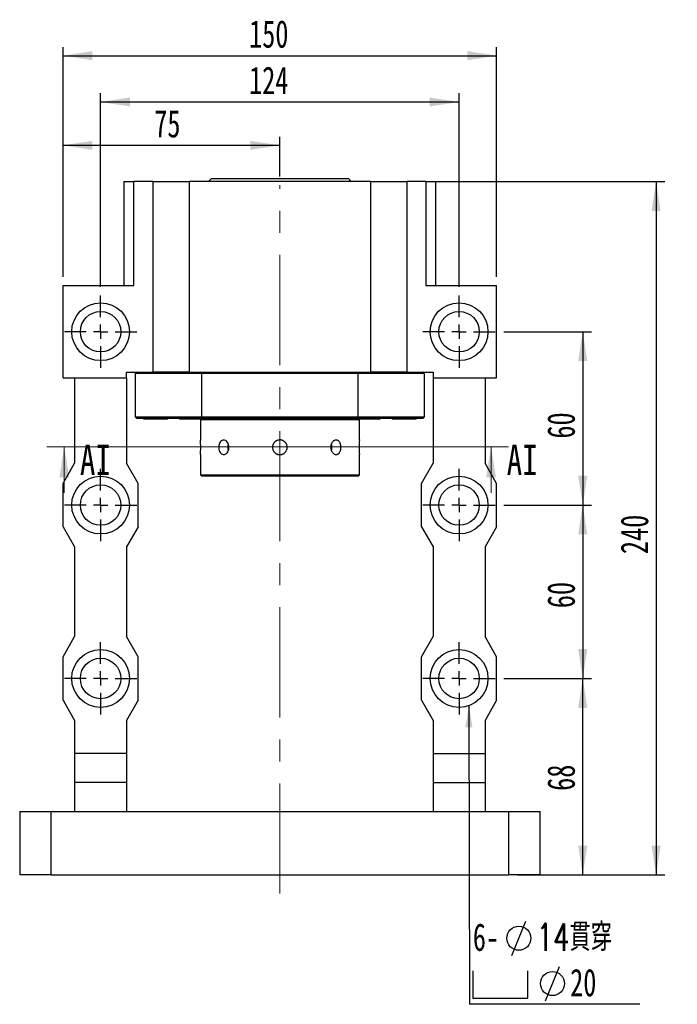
# Model space of a CAD drawing. Header units: millimetres. Extents: x 25 to 284, y 7 to 206.
# Tile 2 of 5: x 27 to 103, y 93 to 206. Entities that reach past the tile are written whole.
import ezdxf

# ---------------------------------------------------------------- set-up
doc = ezdxf.new("R2010")
doc.units = ezdxf.units.MM
doc.linetypes.add('CENTERX2', pattern=[20.32, 12.7, -2.54, 2.54, -2.54])
doc.layers.add('圖層0', color=7, linetype='Continuous')
doc.styles.add('SLDTEXTSTYLE0', font='TXT', dxfattribs={"width": 0.7})
doc.styles.add('SLDTEXTSTYLE1', font='TXT', dxfattribs={"width": 0.7, "bigfont": 'bigfont'})
doc.styles.add('SLDTEXTSTYLE3', font='TXT', dxfattribs={"width": 0.75})
doc.dimstyles.new('SLDDIMSTYLE2', dxfattribs={"dimtxt": 0.18, "dimasz": 2.5, "dimexe": 0, "dimexo": 0.0625, "dimgap": 0, "dimtad": 0, "dimtih": 1, "dimtoh": 1, "dimdec": 0, "dimrnd": 1e-09, "dimzin": 0, "dimdsep": 46, "dimtxsty": 'Standard', "dimsah": 1, "dimcen": 0.09, "dimadec": 0, "dimazin": 0, "dimtfac": 2.5, "dimtdec": 0, "dimtofl": 0, "dimtmove": 0, "dimatfit": 3, "dimfxl": 1, "dimfrac": 2, "dimtolj": 1, "dimtzin": 0, "dimarcsym": 0})
doc.dimstyles.new('SLDDIMSTYLE3', dxfattribs={"dimtxt": 3.389974, "dimasz": 2.5, "dimexe": 0, "dimexo": 0.0625, "dimgap": 0.847493, "dimtad": 1, "dimlfac": 3, "dimrnd": 1e-09, "dimzin": 12, "dimdsep": 46, "dimtxsty": 'SLDTEXTSTYLE0', "dimsah": 1, "dimcen": 0.09, "dimadec": 0, "dimazin": 3, "dimtfac": 1, "dimtofl": 0, "dimtmove": 0, "dimatfit": 3, "dimfxl": 1, "dimfrac": 2, "dimtolj": 1, "dimtzin": 12, "dimarcsym": 0})

# ---------------------------------------------------------------- blocks, each defined once
blk = doc.blocks.new('_D_1')
at = {"layer": '圖層0', "color": 7}
for p, q in [((74.71, 187.52), (101.25, 187.52)), ((100.25, 187.52), (100.25, 107.52)), ((84.23, 107.52), (101.25, 107.52))]:
    blk.add_line(p, q, dxfattribs=at)
for points in [[(100.25, 187.52), (99.73, 184.13), (100.77, 184.13)], [(100.25, 107.52), (100.77, 110.91), (99.73, 110.91)]]:
    blk.add_solid(points, dxfattribs=at)
at = {"layer": '圖層0', "color": 7, "insert": (96.16, 144.54), "char_height": 3.175, "attachment_point": 1, "rotation": 90, "style": 'SLDTEXTSTYLE0'}
blk.add_mtext('240', dxfattribs=at)
blk = doc.blocks.new('_D_2')
at = {"layer": '圖層0', "color": 7}
for p, q in [((36.2, 175.36), (36.2, 197.69)), ((77.53, 175.36), (77.53, 197.69)), ((36.2, 196.69), (77.53, 196.69))]:
    blk.add_line(p, q, dxfattribs=at)
for points in [[(36.2, 196.69), (39.59, 196.17), (39.59, 197.21)], [(77.53, 196.69), (74.14, 197.21), (74.14, 196.17)]]:
    blk.add_solid(points, dxfattribs=at)
at = {"layer": '圖層0', "color": 7, "insert": (53.32, 200.78), "char_height": 3.175, "attachment_point": 1, "style": 'SLDTEXTSTYLE0'}
blk.add_mtext('124', dxfattribs=at)
blk = doc.blocks.new('_D_3')
at = {"layer": '圖層0', "color": 7}
for p, q in [((82.7, 130.19), (92.79, 130.19)), ((91.79, 107.52), (91.79, 130.19)), ((87.86, 107.52), (92.79, 107.52))]:
    blk.add_line(p, q, dxfattribs=at)
for points in [[(91.79, 130.19), (91.27, 126.8), (92.32, 126.8)], [(91.79, 107.52), (92.32, 110.91), (91.27, 110.91)]]:
    blk.add_solid(points, dxfattribs=at)
at = {"layer": '圖層0', "color": 7, "insert": (87.7, 117.23), "char_height": 3.175, "attachment_point": 1, "rotation": 90, "style": 'SLDTEXTSTYLE0'}
blk.add_mtext('68', dxfattribs=at)
blk = doc.blocks.new('_D_4')
at = {"layer": '圖層0', "color": 7}
for p, q in [((82.7, 150.19), (92.79, 150.19)), ((91.79, 150.19), (91.79, 130.19)), ((82.7, 130.19), (92.79, 130.19))]:
    blk.add_line(p, q, dxfattribs=at)
for points in [[(91.79, 150.19), (91.27, 146.8), (92.32, 146.8)], [(91.79, 130.19), (92.32, 133.58), (91.27, 133.58)]]:
    blk.add_solid(points, dxfattribs=at)
at = {"layer": '圖層0', "color": 7, "insert": (87.7, 138.3), "char_height": 3.175, "attachment_point": 1, "rotation": 90, "style": 'SLDTEXTSTYLE0'}
blk.add_mtext('60', dxfattribs=at)
blk = doc.blocks.new('_D_5')
at = {"layer": '圖層0', "color": 7}
for p, q in [((82.7, 170.19), (92.79, 170.19)), ((91.79, 170.19), (91.79, 150.19)), ((82.7, 150.19), (92.79, 150.19))]:
    blk.add_line(p, q, dxfattribs=at)
for points in [[(91.79, 170.19), (91.27, 166.8), (92.32, 166.8)], [(91.79, 150.19), (92.32, 153.58), (91.27, 153.58)]]:
    blk.add_solid(points, dxfattribs=at)
at = {"layer": '圖層0', "color": 7, "insert": (87.7, 157.86), "char_height": 3.175, "attachment_point": 1, "rotation": 90, "style": 'SLDTEXTSTYLE0'}
blk.add_mtext('60', dxfattribs=at)
blk = doc.blocks.new('_D_6')
at = {"layer": '圖層0', "color": 7}
for p, q in [((31.86, 176.52), (31.86, 192.69)), ((56.86, 188.08), (56.86, 192.69)), ((56.86, 191.69), (31.86, 191.69))]:
    blk.add_line(p, q, dxfattribs=at)
for points in [[(31.86, 191.69), (35.25, 191.17), (35.25, 192.21)], [(56.86, 191.69), (53.47, 192.21), (53.47, 191.17)]]:
    blk.add_solid(points, dxfattribs=at)
at = {"layer": '圖層0', "color": 7, "insert": (42.38, 195.78), "char_height": 3.175, "attachment_point": 1, "style": 'SLDTEXTSTYLE0'}
blk.add_mtext('75', dxfattribs=at)
blk = doc.blocks.new('_D_7')
at = {"layer": '圖層0', "color": 7}
for p, q in [((31.86, 176.52), (31.86, 203.03)), ((81.86, 176.52), (81.86, 203.03)), ((31.86, 202.03), (81.86, 202.03))]:
    blk.add_line(p, q, dxfattribs=at)
for points in [[(31.86, 202.03), (35.25, 201.51), (35.25, 202.56)], [(81.86, 202.03), (78.47, 202.56), (78.47, 201.51)]]:
    blk.add_solid(points, dxfattribs=at)
at = {"layer": '圖層0', "color": 7, "insert": (53.32, 206.13), "char_height": 3.175, "attachment_point": 1, "style": 'SLDTEXTSTYLE0'}
blk.add_mtext('150', dxfattribs=at)
blk = doc.blocks.new('SW_SYMBOL_HOLE_DIAM')
at = {"layer": '圖層0', "color": 0}
blk.add_line((300, 0), (700, 1000), dxfattribs=at)
blk.add_circle((500, 500), 350, dxfattribs=at)
blk = doc.blocks.new('SW_SYMBOL_HOLE_SPOT')
at = {"layer": '圖層0', "color": 0}
for p, q in [((0, 875), (0, 75)), ((1600, 75), (1600, 875)), ((0, 75), (1600, 75))]:
    blk.add_line(p, q, dxfattribs=at)
blk = doc.blocks.new('SW_NOTE_1')
at = {"layer": '圖層0', "color": 0}
blk.add_line((19.65, 0), (0, 0), dxfattribs=at)
at = {"layer": '圖層0', "color": 0, "xscale": 0.003964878, "yscale": 0.003964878, "zscale": 0.003964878}
for name, p in [('SW_SYMBOL_HOLE_DIAM', (3.72, 5.64)), ('SW_SYMBOL_HOLE_SPOT', (0.4, 0.41)), ('SW_SYMBOL_HOLE_DIAM', (7.6, 0.41))]:
    blk.add_blockref(name, p, dxfattribs=at)
at = {"layer": '圖層0', "color": 0, "char_height": 3.175, "attachment_point": 1}
for s, insert, style in [('6-', (0.4, 9.34), 'SLDTEXTSTYLE0'), ('14\\M+18AD1\\M+190FA', (7.74, 9.34), 'SLDTEXTSTYLE1'), ('20', (11.62, 4.1), 'SLDTEXTSTYLE0')]:
    blk.add_mtext(s, dxfattribs=dict(at, insert=insert, style=style))
blk = doc.blocks.new('SW_CENTERMARKSYMBOL_1')
at = {"layer": '圖層0', "color": 0}
for p, q in [((0, 1.67), (0, 4.17)), ((-1.67, 0), (-4.17, 0)), ((0, 0), (-0.83, 0)), ((0, 0), (0, 0.83)), ((0, 0), (0, -0.83)), ((0, 0), (0.83, 0)), ((1.67, 0), (4.17, 0)), ((0, -1.67), (0, -4.17))]:
    blk.add_line(p, q, dxfattribs=at)
blk = doc.blocks.new('SW_CENTERMARKSYMBOL_2')
at = {"layer": '圖層0', "color": 0}
for p, q in [((0, 1.67), (0, 4.17)), ((-1.67, 0), (-4.17, 0)), ((0, 0), (-0.83, 0)), ((0, 0), (0, 0.83)), ((0, 0), (0, -0.83)), ((0, 0), (0.83, 0)), ((1.67, 0), (4.17, 0)), ((0, -1.67), (0, -4.17))]:
    blk.add_line(p, q, dxfattribs=at)
blk = doc.blocks.new('SW_CENTERMARKSYMBOL_3')
at = {"layer": '圖層0', "color": 0}
for p, q in [((0, 1.67), (0, 4.17)), ((-1.67, 0), (-4.17, 0)), ((0, 0), (-0.83, 0)), ((0, 0), (0, 0.83)), ((0, 0), (0, -0.83)), ((0, 0), (0.83, 0)), ((1.67, 0), (4.17, 0)), ((0, -1.67), (0, -4.17))]:
    blk.add_line(p, q, dxfattribs=at)
blk = doc.blocks.new('SW_CENTERMARKSYMBOL_4')
at = {"layer": '圖層0', "color": 0}
for p, q in [((0, 1.67), (0, 4.17)), ((-1.67, 0), (-4.17, 0)), ((0, 0), (-0.83, 0)), ((0, 0), (0, 0.83)), ((0, 0), (0, -0.83)), ((0, 0), (0.83, 0)), ((1.67, 0), (4.17, 0)), ((0, -1.67), (0, -4.17))]:
    blk.add_line(p, q, dxfattribs=at)
blk = doc.blocks.new('SW_CENTERMARKSYMBOL_5')
at = {"layer": '圖層0', "color": 0}
for p, q in [((0, 1.67), (0, 4.17)), ((-1.67, 0), (-4.17, 0)), ((0, 0), (-0.83, 0)), ((0, 0), (0, 0.83)), ((0, 0), (0, -0.83)), ((0, 0), (0.83, 0)), ((1.67, 0), (4.17, 0)), ((0, -1.67), (0, -4.17))]:
    blk.add_line(p, q, dxfattribs=at)
blk = doc.blocks.new('SW_CENTERMARKSYMBOL_6')
at = {"layer": '圖層0', "color": 0}
for p, q in [((0, 1.67), (0, 4.17)), ((-1.67, 0), (-4.17, 0)), ((0, 0), (-0.83, 0)), ((0, 0), (0, 0.83)), ((0, 0), (0, -0.83)), ((0, 0), (0.83, 0)), ((1.67, 0), (4.17, 0)), ((0, -1.67), (0, -4.17))]:
    blk.add_line(p, q, dxfattribs=at)

msp = doc.modelspace()

# ---------------------------------------------------------------- linework, layer by layer
at = {"color": 7, "linetype": 'Continuous', "lineweight": 25}
for p, q in [((38.8643, 187.524), (38.8643, 175.524)), ((38.8643, 187.524), (40.0153, 187.524)), ((40.0153, 175.524), (40.0153, 187.524)), ((42.1976, 187.524), (40.0153, 187.524)), ((42.1976, 187.524), (42.1976, 165.524)), ((42.1976, 187.524), (46.4293, 187.524)), ((46.4293, 165.524), (46.4293, 187.524)), ((67.2992, 187.524), (46.4293, 187.524)), ((48.9643, 187.8573), (48.6309, 187.524)), ((48.9643, 187.8573), (64.7643, 187.8573)), ((65.0976, 187.524), (64.7643, 187.8573)), ((67.2992, 187.524), (67.2992, 165.524)), ((67.2992, 187.524), (71.5309, 187.524)), ((71.5309, 165.524), (71.5309, 187.524)), ((73.7133, 187.524), (71.5309, 187.524)), ((73.7133, 187.524), (73.7133, 175.524)), ((73.7133, 187.524), (74.8643, 187.524)), ((74.8643, 175.524), (74.8643, 187.524)), ((31.8643, 164.8573), (31.8643, 175.524)), ((31.8643, 175.524), (40.0153, 175.524)), ((73.7133, 175.524), (81.8643, 175.524)), ((81.8643, 164.8573), (81.8643, 175.524)), ((31.8643, 164.8573), (39.1976, 164.8573)), ((33.1976, 164.8573), (33.1976, 155.024)), ((39.1976, 164.8573), (39.1976, 165.524)), ((39.1976, 165.524), (41.6282, 165.524)), ((39.1976, 164.8573), (39.1976, 155.024)), ((40.3643, 165.524), (40.1976, 165.3573)), ((40.1976, 165.3573), (40.1976, 160.3573)), ((47.8211, 165.3573), (40.1976, 165.3573)), ((41.6282, 165.524), (42.1976, 165.524)), ((46.4293, 165.524), (42.1976, 165.524)), ((46.4293, 165.524), (67.2992, 165.524)), ((47.8704, 165.524), (47.8211, 165.3573)), ((65.9074, 165.3573), (47.8211, 165.3573)), ((47.8211, 165.3573), (47.8211, 160.3573)), ((65.9074, 165.3573), (65.8581, 165.524)), ((65.9074, 160.3573), (65.9074, 165.3573)), ((73.5309, 165.3573), (65.9074, 165.3573)), ((71.5309, 165.524), (67.2992, 165.524)), ((71.5309, 165.524), (72.1004, 165.524)), ((72.1004, 165.524), (74.5309, 165.524)), ((73.5309, 165.3573), (73.3643, 165.524)), ((73.5309, 160.3573), (73.5309, 165.3573)), ((74.5309, 165.524), (74.5309, 164.8573)), ((74.5309, 164.8573), (81.8643, 164.8573)), ((74.5309, 164.8573), (74.5309, 155.024)), ((80.5309, 164.8573), (80.5309, 155.024)), ((40.1976, 160.3573), (40.3643, 160.1907)), ((40.1976, 160.3573), (47.8211, 160.3573)), ((47.8704, 160.1907), (40.3643, 160.1907)), ((41.0976, 160.1907), (41.1976, 160.0907)), ((43.8643, 160.0907), (43.9264, 160.1528)), ((43.927, 160.126), (43.927, 160.1907)), ((45.2957, 160.1907), (45.3957, 160.0907)), ((47.8211, 160.3573), (65.9074, 160.3573)), ((47.8211, 160.3573), (47.8704, 160.1907)), ((65.8581, 160.1907), (47.8704, 160.1907)), ((48.0624, 160.0907), (48.1624, 160.1907)), ((65.6034, 160.1907), (65.6034, 160.126)), ((65.604, 160.1528), (65.6661, 160.0907)), ((65.8581, 160.1907), (65.9074, 160.3573)), ((73.3643, 160.1907), (65.8581, 160.1907)), ((65.9074, 160.3573), (73.5309, 160.3573)), ((68.3328, 160.0907), (68.4328, 160.1907)), ((69.8016, 160.1907), (69.8016, 160.126)), ((69.8021, 160.1528), (69.8643, 160.0907)), ((72.5309, 160.0907), (72.6309, 160.1907)), ((73.3643, 160.1907), (73.5309, 160.3573)), ((43.8643, 160.0907), (41.1976, 160.0907)), ((47.5164, 160.0907), (45.3957, 160.0907)), ((48.0624, 160.0907), (47.5164, 160.0907)), ((47.7643, 160.0907), (47.6976, 160.024)), ((47.6976, 160.024), (47.6976, 157.6968)), ((66.0309, 160.024), (47.6976, 160.024)), ((65.8099, 160.0907), (65.6661, 160.0907)), ((68.3328, 160.0907), (65.8099, 160.0907)), ((66.0309, 160.024), (65.9643, 160.0907)), ((66.0309, 157.7073), (66.0309, 160.024)), ((70.0081, 160.0907), (69.8643, 160.0907)), ((72.5309, 160.0907), (70.0081, 160.0907)), ((47.6976, 156.0073), (47.6976, 153.6907)), ((66.0309, 153.6907), (66.0309, 156.0179)), ((31.8643, 152.6907), (33.1976, 155.024)), ((40.5309, 152.6907), (39.1976, 155.024)), ((73.1976, 152.6907), (74.5309, 155.024)), ((81.8643, 152.6907), (80.5309, 155.024)), ((47.6976, 153.6907), (47.8643, 153.524)), ((47.6976, 153.6907), (56.8643, 153.6907)), ((56.8643, 153.524), (47.8643, 153.524)), ((56.8643, 153.6907), (66.0309, 153.6907)), ((65.8643, 153.524), (56.8643, 153.524)), ((65.8643, 153.524), (66.0309, 153.6907)), ((31.8643, 147.6907), (31.8643, 152.6907)), ((40.5309, 147.6907), (40.5309, 152.6907)), ((73.1976, 147.6907), (73.1976, 152.6907)), ((81.8643, 147.6907), (81.8643, 152.6907)), ((31.8643, 147.6907), (33.1976, 145.3573)), ((40.5309, 147.6907), (39.1976, 145.3573)), ((73.1976, 147.6907), (74.5309, 145.3573)), ((81.8643, 147.6907), (80.5309, 145.3573)), ((33.1976, 145.3573), (33.1976, 135.024)), ((39.1976, 145.3573), (39.1976, 135.024)), ((74.5309, 145.3573), (74.5309, 135.024)), ((80.5309, 145.3573), (80.5309, 135.024)), ((31.8643, 132.6907), (33.1976, 135.024)), ((40.5309, 132.6907), (39.1976, 135.024)), ((73.1976, 132.6907), (74.5309, 135.024)), ((81.8643, 132.6907), (80.5309, 135.024)), ((31.8643, 127.6907), (31.8643, 132.6907)), ((40.5309, 127.6907), (40.5309, 132.6907)), ((73.1976, 127.6907), (73.1976, 132.6907)), ((81.8643, 127.6907), (81.8643, 132.6907)), ((31.8643, 127.6907), (33.1976, 125.3573)), ((40.5309, 127.6907), (39.1976, 125.3573)), ((73.1976, 127.6907), (74.5309, 125.3573)), ((81.8643, 127.6907), (80.5309, 125.3573)), ((33.1976, 125.3573), (33.1976, 121.524)), ((39.1976, 125.3573), (39.1976, 121.524)), ((74.5309, 125.3573), (74.5309, 121.524)), ((80.5309, 125.3573), (80.5309, 121.524)), ((39.1976, 121.524), (33.1976, 121.524)), ((33.1976, 121.524), (33.1976, 118.1907)), ((39.1976, 121.524), (39.1976, 118.1907)), ((74.5309, 121.524), (80.5309, 121.524)), ((74.5309, 121.524), (74.5309, 118.1907)), ((80.5309, 121.524), (80.5309, 118.1907)), ((39.1976, 118.1907), (33.1976, 118.1907)), ((33.1976, 118.1907), (33.1976, 114.8573)), ((39.1976, 118.1907), (39.1976, 114.8573)), ((74.5309, 118.1907), (80.5309, 118.1907)), ((74.5309, 118.1907), (74.5309, 114.8573)), ((80.5309, 118.1907), (80.5309, 114.8573)), ((26.8643, 114.8573), (26.8643, 107.524)), ((26.8643, 114.8573), (30.4988, 114.8573)), ((30.4988, 107.524), (30.4988, 114.8573)), ((30.4988, 114.8573), (83.2297, 114.8573)), ((83.2297, 114.8573), (83.2297, 107.524)), ((83.2297, 114.8573), (86.8643, 114.8573)), ((86.8643, 107.524), (86.8643, 114.8573)), ((30.4988, 107.524), (26.8643, 107.524)), ((30.4988, 107.524), (83.2297, 107.524)), ((86.8643, 107.524), (83.2297, 107.524))]:
    msp.add_line(p, q, dxfattribs=at)
at = {"color": 7, "linetype": 'Continuous', "lineweight": 18}
for p, q in [((83.2224, 156.9101), (30.0046, 156.9101)), ((32.0046, 151.5901), (32.0046, 156.9101)), ((81.2224, 151.5901), (81.2224, 156.9101))]:
    msp.add_line(p, q, dxfattribs=at)
at = {"color": 7, "linetype": 'Continuous', "lineweight": 25, "flags": 128}
for points in [[(62.8747, 156.8573), (62.8458, 157.1148), (62.8085, 157.2411)], [(62.8094, 156.4761), (62.8458, 156.5998), (62.8747, 156.8573)]]:
    msp.add_lwpolyline(points, dxfattribs=at)
at = {"color": 7, "linetype": 'Continuous', "lineweight": 25}
for centre, radius in [((36.1976, 170.1907), 3.3333), ((77.5309, 170.1907), 3.3333), ((36.1976, 170.1907), 2.3333), ((77.5309, 170.1907), 2.3333), ((36.1976, 150.1907), 3.3333), ((77.5309, 150.1907), 3.3333), ((36.1976, 150.1907), 2.3333), ((77.5309, 150.1907), 2.3333), ((36.1976, 130.1907), 3.3333), ((77.5309, 130.1907), 3.3333), ((36.1976, 130.1907), 2.3333), ((77.5309, 130.1907), 2.3333)]:
    msp.add_circle(centre, radius, dxfattribs=at)
for centre, radius, start, end in [((38.5521, 156.8573), 9.1849, 354.690283, 5.243978), ((51.991, 156.8574), 1.1377, 160.846066, 199.465599), ((75.1757, 156.8574), 9.1842, 174.689881, 185.24438)]:
    msp.add_arc(centre, radius, start, end, dxfattribs=at)
for points, knots in [([(42.992, 160.1534), (43.0686, 160.1634), (43.1639, 160.1758), (43.2504, 160.1882), (43.2673, 160.1907)], [0, 0, 0, 0, 0.80445852, 1, 1, 1, 1]), ([(45.5036, 160.1534), (45.5334, 160.1634), (45.5703, 160.1758), (45.628, 160.1882), (45.6393, 160.1907)], [0, 0, 0, 0, 0.80446026, 1, 1, 1, 1]), ([(45.5036, 160.1534), (45.5512, 160.1584), (45.6658, 160.1704), (45.8445, 160.1832), (45.949, 160.1907)], [0, 0, 0, 0, 0.41588068, 1, 1, 1, 1]), ([(48.0817, 160.1907), (48.0544, 160.1881), (47.9968, 160.1828), (47.863, 160.1743), (47.7108, 160.1664), (47.5532, 160.1596), (47.4499, 160.1554), (47.3978, 160.1534)], [0, 0, 0, 0, 0.20341445, 0.42961311, 0.66239152, 0.82986044, 1, 1, 1, 1]), ([(47.3978, 160.1534), (47.5193, 160.1611), (47.7091, 160.1731), (47.8268, 160.186), (47.8692, 160.1907)], [0, 0, 0, 0, 0.63973314, 1, 1, 1, 1]), ([(66.3206, 160.1907), (66.2603, 160.1881), (66.1329, 160.1828), (65.9667, 160.1743), (65.8359, 160.1664), (65.7406, 160.1596), (65.7015, 160.1554), (65.6817, 160.1534)], [0, 0, 0, 0, 0.20341428, 0.42961378, 0.66239232, 0.82986082, 1, 1, 1, 1]), ([(65.6817, 160.1534), (65.7366, 160.1611), (65.8222, 160.1731), (65.9883, 160.186), (66.0481, 160.1907)], [0, 0, 0, 0, 0.63973369, 1, 1, 1, 1]), ([(70.5187, 160.1907), (70.4584, 160.1881), (70.331, 160.1828), (70.1649, 160.1743), (70.0341, 160.1664), (69.9387, 160.1596), (69.8996, 160.1554), (69.8799, 160.1534)], [0, 0, 0, 0, 0.20341464, 0.429613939, 0.662391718, 0.829860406, 1, 1, 1, 1]), ([(69.8799, 160.1534), (69.9347, 160.1611), (70.0204, 160.1731), (70.1864, 160.186), (70.2462, 160.1907)], [0, 0, 0, 0, 0.63973298, 1, 1, 1, 1]), ([(50.9985, 156.8573), (50.9914, 156.7638), (50.9772, 156.5769), (50.8677, 156.3279), (50.7092, 156.1381), (50.5158, 156.0291), (50.3136, 156.0136), (50.1256, 156.0928), (49.9707, 156.2576), (49.8634, 156.4901), (49.8131, 156.7643), (49.8238, 157.0486), (49.8944, 157.3109), (50.0193, 157.5227), (50.1879, 157.6599), (50.3837, 157.7066), (50.5851, 157.6577), (50.769, 157.5193), (50.9113, 157.3064), (50.9877, 157.0727), (50.9955, 156.9182), (50.9985, 156.8573)], [0, 0, 0, 0, 0.05353801, 0.10706972, 0.1607408, 0.21450377, 0.26811585, 0.32157078, 0.37510594, 0.42883361, 0.48256752, 0.53610998, 0.58956114, 0.64316515, 0.69692589, 0.75060486, 0.80409103, 0.85757341, 0.91124637, 0.96500887, 1, 1, 1, 1]), ([(56.8643, 156.0073), (56.8408, 156.0079), (56.7938, 156.009), (56.7232, 156.0182), (56.6528, 156.033), (56.5613, 156.0607), (56.4739, 156.0997), (56.3924, 156.1491), (56.3153, 156.2053), (56.2456, 156.2711), (56.1849, 156.3448), (56.1373, 156.4137), (56.0915, 156.4979), (56.0566, 156.5873), (56.0283, 156.6911), (56.0149, 156.7862), (56.0136, 156.8817), (56.0203, 156.9768), (56.0391, 157.0707), (56.0693, 157.161), (56.107, 157.2485), (56.1556, 157.3309), (56.2139, 157.4062), (56.2624, 157.459), (56.3152, 157.5075), (56.3715, 157.5512), (56.432, 157.5904), (56.5164, 157.6355), (56.6063, 157.6697), (56.6993, 157.6922), (56.7938, 157.7067), (56.8897, 157.7093), (56.9846, 157.6998), (57.0783, 157.6823), (57.1694, 157.6531), (57.2557, 157.613), (57.3384, 157.5656), (57.4148, 157.5079), (57.4832, 157.4414), (57.5379, 157.3782), (57.5927, 157.2997), (57.6373, 157.2147), (57.6768, 157.1146), (57.7006, 157.0215), (57.7125, 156.9266), (57.7162, 156.8312), (57.7078, 156.7357), (57.6877, 156.6426), (57.6598, 156.5515), (57.6205, 156.4643), (57.5709, 156.3831), (57.5145, 156.3062), (57.4485, 156.2367), (57.3745, 156.1762), (57.3152, 156.1356), (57.2528, 156.1002), (57.188, 156.0703), (57.1201, 156.0456), (57.0434, 156.0251), (56.9578, 156.0103), (56.8956, 156.0083), (56.8643, 156.0073)], [0, 0, 0, 0, 0.01315089, 0.02639347, 0.03992473, 0.05355559, 0.08004501, 0.09345367, 0.10708071, 0.13364074, 0.14708576, 0.16074956, 0.18063236, 0.20083377, 0.21452607, 0.24105411, 0.25448457, 0.26813636, 0.29458463, 0.3079726, 0.32157982, 0.34807029, 0.36147922, 0.37510633, 0.388354, 0.40169507, 0.41517885, 0.42885941, 0.45542619, 0.46891234, 0.48259673, 0.50908986, 0.52250166, 0.53613408, 0.56258286, 0.57597078, 0.58957657, 0.61610281, 0.6295293, 0.64317479, 0.66305703, 0.6832578, 0.6969479, 0.72348703, 0.73695948, 0.75062881, 0.77709373, 0.79049002, 0.80410646, 0.83056976, 0.84396421, 0.85757762, 0.88411538, 0.89758469, 0.91124927, 0.92450568, 0.93785475, 0.95134826, 0.96503974, 0.9824133, 1, 1, 1, 1]), ([(63.9085, 156.8573), (63.9071, 156.8112), (63.9042, 156.7178), (63.8809, 156.5821), (63.8439, 156.453), (63.7931, 156.3365), (63.7291, 156.2335), (63.6542, 156.149), (63.5689, 156.0838), (63.4769, 156.0411), (63.379, 156.0213), (63.2796, 156.0253), (63.1799, 156.053), (63.0845, 156.1029), (62.9944, 156.1746), (62.9142, 156.265), (62.8451, 156.3731), (62.7907, 156.4942), (62.7519, 156.6267), (62.7309, 156.7645), (62.728, 156.906), (62.7433, 157.0446), (62.7765, 157.1791), (62.8257, 157.3033), (62.8903, 157.4161), (62.967, 157.5124), (63.0546, 157.591), (63.1488, 157.6481), (63.2482, 157.6832), (63.3478, 157.6946), (63.4466, 157.6823), (63.5401, 157.647), (63.6277, 157.589), (63.7057, 157.5109), (63.7736, 157.4136), (63.8287, 157.3012), (63.8705, 157.175), (63.9017, 157.0269), (63.906, 156.9183), (63.9085, 156.8573)], [0, 0, 0, 0, 0.02638892, 0.05354509, 0.0799328, 0.10708242, 0.13353878, 0.1607595, 0.18725874, 0.21453034, 0.24095492, 0.26815031, 0.29449975, 0.32161127, 0.34800149, 0.37515169, 0.40163469, 0.42888606, 0.45537071, 0.48262809, 0.5090193, 0.53617788, 0.56252579, 0.58963455, 0.61605869, 0.64324411, 0.66974295, 0.69701218, 0.72346928, 0.7506992, 0.77706319, 0.80419199, 0.83055615, 0.85767965, 0.88413724, 0.91135858, 0.93785763, 0.96512889, 1, 1, 1, 1])]:
    msp.add_open_spline(points, degree=3, knots=knots, dxfattribs=at)
at = {"color": 7, "linetype": 'Continuous', "lineweight": 18}
for points in [[(32.0046, 156.9101), (31.4446, 153.4101), (32.5646, 153.4101)], [(81.2224, 156.9101), (80.6624, 153.4101), (81.7824, 153.4101)]]:
    msp.add_solid(points, dxfattribs=at)
at = {"layer": '圖層0', "color": 7, "linetype": 'CENTERX2', "lineweight": 18}
msp.add_line((56.8643, 105.3809), (56.8643, 187.082), dxfattribs=at)

# ---------------------------------------------------------------- block references
at = {"layer": '圖層0', "color": 7}
for name, p in [('SW_CENTERMARKSYMBOL_2', (36.1976, 170.1907)), ('SW_CENTERMARKSYMBOL_1', (77.5309, 170.1907)), ('SW_CENTERMARKSYMBOL_5', (36.1976, 150.1907)), ('SW_CENTERMARKSYMBOL_4', (77.5309, 150.1907)), ('SW_CENTERMARKSYMBOL_6', (36.1976, 130.1907)), ('SW_CENTERMARKSYMBOL_3', (77.5309, 130.1907)), ('SW_NOTE_1', (78.7199, 92.6024))]:
    msp.add_blockref(name, p, dxfattribs=at)

# ---------------------------------------------------------------- texts
at = {"color": 7, "linetype": 'Continuous', "char_height": 3.5, "attachment_point": 1, "style": 'SLDTEXTSTYLE3'}
for insert in [(33.807, 157.1478), (83.0248, 157.1478)]:
    msp.add_mtext('AI', dxfattribs=dict(at, insert=insert))

# ---------------------------------------------------------------- dimensions: what is measured, and where the dimension line sits
at = {"layer": '圖層0', "color": 7}
for base, p1, p2, picture, middle in [((81.8643, 202.0346), (31.8643, 175.524), (81.8643, 175.524), '_D_7', (56.3056, 202.0346)), ((77.5309, 196.6917), (36.1976, 174.3573), (77.5309, 174.3573), '_D_2', (56.3056, 196.6917)), ((31.8643, 191.6883), (56.8643, 187.082), (31.8643, 175.524), '_D_6', (44.3643, 191.6883))]:
    dim = msp.add_linear_dim(base=base, p1=p1, p2=p2, dimstyle='SLDDIMSTYLE3', dxfattribs=at)
    dim.commit()
    dim.dimension.update_dxf_attribs({"geometry": picture, "text_midpoint": middle, "dimtype": 160})
for base, p1, p2, picture, middle in [((100.2493, 107.524), (73.7133, 187.524), (83.2297, 107.524), '_D_1', (100.2493, 147.524)), ((91.7941, 150.1907), (81.6976, 170.1907), (81.6976, 150.1907), '_D_5', (91.7941, 159.8426)), ((91.7941, 130.1907), (81.6976, 150.1907), (81.6976, 130.1907), '_D_4', (91.7941, 140.2864)), ((91.7941, 130.1907), (86.8643, 107.524), (81.6976, 130.1907), '_D_3', (91.7941, 119.2179))]:
    dim = msp.add_linear_dim(base=base, p1=p1, p2=p2, angle=90, dimstyle='SLDDIMSTYLE3', dxfattribs=at)
    dim.commit()
    dim.dimension.update_dxf_attribs({"geometry": picture, "text_midpoint": middle, "dimtype": 160})

# ---------------------------------------------------------------- leaders
msp.add_leader([(78.6662, 127.0566), (78.7199, 92.6024)], dimstyle='SLDDIMSTYLE2', dxfattribs=at)

doc.saveas('drawing.dxf')
